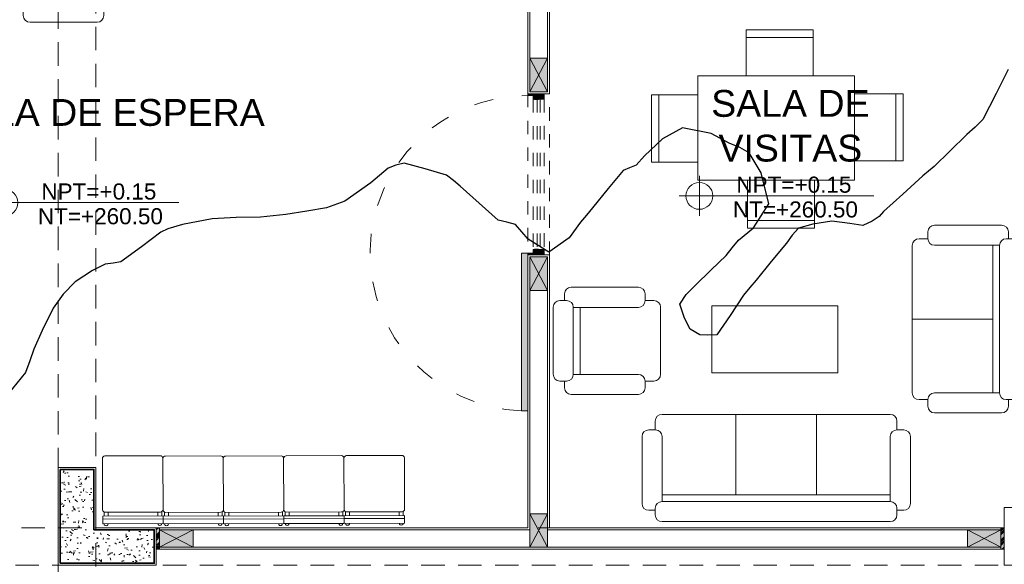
# Model space of a CAD drawing. Header units: millimetres. Extents: x -8931983 to 9630244, y 4 to 18563053.
# Tile 44 of 256: x 349114 to 349121, y 9281943 to 9281947. Entities that reach past the tile are written whole.
import ezdxf

# ---------------------------------------------------------------- set-up
doc = ezdxf.new("R2010")
doc.units = ezdxf.units.MM
for name, pattern in [('01 nivel$0$HIDDEN2', [0.1875, 0.125, -0.0625]), ('ACAD_ISO03W100', [30, 12, -18]), ('CONTINUA', [0]), ('DASHED2', [0.375, 0.25, -0.125]), ('HIDDEN', [9.524999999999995, 6.349999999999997, -3.174999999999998])]:
    doc.linetypes.add(name, pattern=pattern)
for name, color, linetype, lineweight in [('.', 7, 'Continuous', 0), ('0_PROYECCIONES 1', 1, 'DASHED2', 0), ('0_VANOS', 30, 'Continuous', 9), ('COLUMNAS', 3, 'Continuous', 35), ('COLUMNETAS TOP', 253, 'Continuous', 0), ('G-ANNO-DIMS', 7, 'Continuous', 5), ('JUNTAS DE DILATACIÓN', 160, 'CONTINUA', 9), ('LPUERTAS', 7, 'Continuous', 5), ('MURO', 133, 'Continuous', 15), ('Proyecciones 2', 251, 'HIDDEN', 5), ('PUERTAS-1.5', 1, 'Continuous', 9), ('TARRAJEO', 32, 'Continuous', 0), ('TEXTO AMBIENTES', 7, 'Continuous', 30), ('vereda', 254, 'Continuous', 5)]:
    doc.layers.add(name, color=color, linetype=linetype, lineweight=lineweight)
for name, color, linetype, lineweight, true_color in [('08.-ALE_MOBILIARIO Y EQUIPAMIENTO', 251, 'Continuous', 15, 0x545454), ('0_COLUMNA ACHURADO', 250, 'Continuous', 0, 0x363636), ('LMOBILIARIO', 252, 'Continuous', 5, 0x898989)]:
    doc.layers.add(name, color=color, linetype=linetype, lineweight=lineweight, true_color=true_color)
doc.layers.add('C-TOPO', color=7, linetype='Continuous')
doc.layers.add('NOI THAT', color=42, linetype='Continuous')
doc.styles.add('Arial_1', font='arial.ttf', dxfattribs={"height": 0.15})

# ---------------------------------------------------------------- blocks, each defined once
blk = doc.blocks.new('topooooo')
at = {"layer": 'C-TOPO', "color": 31, "linetype": 'Continuous', "lineweight": 25, "elevation": 1.617999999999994, "flags": 128}
blk.add_lwpolyline([(-115.9367947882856, -202.9052052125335), (-115.8902240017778, -203.1003882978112), (-115.8433266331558, -203.3140000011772), (-115.8518358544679, -203.3954732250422), (-115.8647875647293, -203.4772124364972), (-115.8832976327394, -203.6531251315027), (-115.9003404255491, -203.8140000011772), (-115.9101829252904, -203.8678825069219), (-115.9202651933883, -203.9217348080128), (-115.9498831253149, -204.1225303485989), (-115.9777228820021, -204.3140000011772), (-115.9777228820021, -204.364277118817), (-115.9972843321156, -204.4228792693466), (-116.0279999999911, -204.4928732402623), (-116.1135034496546, -204.542716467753), (-116.2276497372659, -204.6143502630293), (-116.3234802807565, -204.7228525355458), (-116.3853667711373, -204.8140000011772), (-116.3883471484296, -204.8844390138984), (-116.3849182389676, -204.9570817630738), (-116.3837712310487, -205.1352848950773), (-116.3826874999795, -205.3140000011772), (-116.3833812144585, -205.3864537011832), (-116.3831401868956, -205.4588598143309), (-116.3629221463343, -205.6403111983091), (-116.3491267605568, -205.8140000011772), (-116.3978828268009, -205.859664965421), (-116.4471082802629, -205.8948917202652), (-116.5279999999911, -205.9092024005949), (-116.6135260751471, -205.8728595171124), (-116.7068732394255, -205.8140000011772), (-116.7147768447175, -205.7287596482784), (-116.7068732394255, -205.6351267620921), (-116.6895635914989, -205.4691386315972), (-116.6728598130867, -205.3140000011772), (-116.672563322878, -205.2413730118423), (-116.6733125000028, -205.1686875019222), (-116.6465793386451, -205.0246999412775), (-116.6710817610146, -204.8140000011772), (-116.862647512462, -204.6722091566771), (-117.0279999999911, -204.6148771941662), (-117.1075388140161, -204.6287354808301), (-117.1878591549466, -204.6541408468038), (-117.3362876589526, -204.6840439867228), (-117.5279999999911, -204.787529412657), (-117.5914391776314, -204.9460142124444), (-117.6136873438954, -205.1286262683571), (-117.6188571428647, -205.2231428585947), (-117.6430950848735, -205.2685161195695), (-117.6662608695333, -205.3140000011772), (-117.6674753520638, -205.4902648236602), (-117.6662608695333, -205.6757391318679), (-117.6656914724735, -205.744903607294), (-117.6662608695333, -205.8140000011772), (-117.6570226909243, -205.9591212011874), (-117.7050186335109, -206.1369813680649), (-117.8872365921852, -206.1610011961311), (-118.0279999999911, -206.1369813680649), (-118.0883848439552, -206.1652852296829), (-118.1487627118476, -206.1932372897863), (-118.3381838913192, -206.1874427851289), (-118.5279999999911, -206.1781912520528), (-118.5941233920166, -206.1784245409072), (-118.6595270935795, -206.1824729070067), (-118.8124009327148, -206.245300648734), (-118.9600388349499, -206.3140000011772), (-118.9967142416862, -206.3640094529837), (-119.0279999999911, -206.4184776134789), (-119.0586471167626, -206.5848085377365), (-119.1181360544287, -206.8140000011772), (-119.1941063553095, -206.9383006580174), (-119.2900144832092, -207.0519855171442), (-119.3949116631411, -207.1714828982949), (-119.5279999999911, -207.305168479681), (-119.6659087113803, -207.4236846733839), (-119.7978217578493, -207.5441782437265), (-119.9391400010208, -207.718935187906), (-120.0051739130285, -207.8140000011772), (-120.0279999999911, -207.8665000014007), (-120.0692049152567, -208.0417346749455), (-120.1159174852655, -208.2260825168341), (-120.156102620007, -208.2701531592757), (-120.1970273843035, -208.3140000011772), (-120.2390768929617, -208.4093790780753), (-120.2851032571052, -208.5568967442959), (-120.2948515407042, -208.6849790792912), (-120.2851032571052, -208.8140000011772), (-120.2438878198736, -208.9938939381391), (-120.2010410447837, -209.1409589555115), (-120.1681257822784, -209.2272137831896), (-120.1394114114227, -209.3140000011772), (-120.1370770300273, -209.518354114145)], dxfattribs=at)
blk = doc.blocks.new('00_PTA_ 01')
at = {"layer": 'PUERTAS-1.5', "true_color": 0xffffff}
h = blk.add_hatch(color=7, dxfattribs=at)
h.dxf.hatch_style = 1
h.paths.add_polyline_path([(0, 0), (0.0349999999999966, 0), (0.0349999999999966, 0.0249999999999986), (0.009999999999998, 0.0250000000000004), (0.009999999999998, 0.0649999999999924), (0, 0.0649999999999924)])
h = blk.add_hatch(color=7, dxfattribs=at)
h.dxf.hatch_style = 1
h.paths.add_polyline_path([(1, 3.6e-15), (1, 0.0649999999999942), (0.9900000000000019, 0.0649999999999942), (0.9900000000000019, 0.0250000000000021), (0.9650000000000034, 0.0250000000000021), (0.9650000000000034, 3.6e-15)])
h = blk.add_hatch(color=7, dxfattribs=at)
h.dxf.hatch_style = 1
h.paths.add_polyline_path([(1.970000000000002, 0.1050000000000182), (0.9900000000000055, 0.1049999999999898), (0.9900000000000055, 0.0649999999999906), (1.970000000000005, 0.0650000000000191)])
at = {"layer": 'PUERTAS-1.5'}
for points in [[(0, 0), (0.0349999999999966, 0), (0.0349999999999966, 0.0249999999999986), (0.009999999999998, 0.0250000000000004), (0.009999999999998, 0.0649999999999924), (0, 0.0649999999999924)], [(1, 3.6e-15), (1, 0.0649999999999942), (0.9900000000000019, 0.0649999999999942), (0.9900000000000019, 0.0250000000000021), (0.9650000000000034, 0.0250000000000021), (0.9650000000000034, 3.6e-15)], [(1.970000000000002, 0.1050000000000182), (0.9900000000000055, 0.1049999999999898), (0.9900000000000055, 0.0649999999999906), (1.970000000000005, 0.0650000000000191)]]:
    blk.add_lwpolyline(points, close=True, dxfattribs=at)
at = {"layer": 'PUERTAS-1.5', "linetype": 'ACAD_ISO03W100', "ltscale": 0.01}
blk.add_arc((0.9904164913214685, 0.0645919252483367), 0.9804165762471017, 2.362126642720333, 179.9761520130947, dxfattribs=at)
at = {"layer": 'PUERTAS-1.5', "linetype": 'HIDDEN', "ltscale": 0.25}
blk.add_arc((0.9900000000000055, 0.0650000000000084), 0.9799999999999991, 359.9999999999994, 1.2213e-12, dxfattribs=at)
blk = doc.blocks.new('A$C38A4238C')
at = {"layer": '08.-ALE_MOBILIARIO Y EQUIPAMIENTO', "color": 252, "lineweight": 0, "true_color": 0x939598}
for p, q in [((0.0189667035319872, 0.4499996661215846), (0.4010313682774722, 0.4499996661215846)), ((-9.640953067e-07, 0.0189673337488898), (-9.640953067e-07, 0.4310319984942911)), ((0.4482752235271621, 0.4399996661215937), (0.4199990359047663, 0.4399996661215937)), ((0.4199990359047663, 0.4310319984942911), (0.4199990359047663, 0.0189673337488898)), ((0.4482752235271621, 0.4099996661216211), (0.4199990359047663, 0.4099996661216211)), ((0.4482752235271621, 0.0399996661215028), (0.4199990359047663, 0.0399996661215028)), ((0.4482752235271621, 0.00999966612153), (0.4199990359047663, 0.00999966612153)), ((0.4010313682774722, -3.33878404e-07), (0.0189667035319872, -3.33878404e-07))]:
    blk.add_line(p, q, dxfattribs=at)
for points in [[(0.5049990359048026, 0.4499996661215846), (0.5049990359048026, -3.33878404e-07), (0.4482752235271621, -3.33878404e-07)], [(0.4482752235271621, 0.4499996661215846), (0.5049990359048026, 0.4499996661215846)], [(0.4482752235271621, 0.4499996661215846), (0.4482752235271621, -3.33878404e-07)], [(0.469999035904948, 0.4499996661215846), (0.469999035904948, -3.33878404e-07)]]:
    blk.add_lwpolyline(points, dxfattribs=at)
for centre, radius, start, end in [((0.0189667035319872, 0.4310319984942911), 0.0189676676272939, 90, 180), ((0.4010313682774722, 0.4310319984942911), 0.0189676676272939, 0, 90), ((0.5049990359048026, 0.4249996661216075), 0.0149999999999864, 270, 90), ((0.0189667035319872, 0.0189673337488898), 0.0189676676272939, 180, 270), ((0.4010313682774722, 0.0189673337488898), 0.0189676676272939, 270, 0), ((0.5049990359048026, 0.0249996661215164), 0.0149999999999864, 270, 90)]:
    blk.add_arc(centre, radius, start, end, dxfattribs=at)
blk = doc.blocks.new('Cotas de elevación - M_Cota de elevación - Destino rellenado-517392-Nivel 1')
at = {"layer": 'G-ANNO-DIMS'}
for p, q in [((0, -0.0015), (0, 0.0015)), ((-0.0015, 0), (0.013, 0))]:
    blk.add_line(p, q, dxfattribs=at)
blk.add_circle((0, 0), 0.001, dxfattribs=at)
blk = doc.blocks.new('muebless admii')
at = {"layer": 'LMOBILIARIO', "linetype": 'ByBlock', "lineweight": 0}
for p, q in [((-0.7167919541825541, 1.710218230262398), (-0.7167919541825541, 1.660218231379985)), ((-0.1667919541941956, 1.760218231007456), (-0.6667919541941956, 1.760218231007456)), ((-0.1167919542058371, 1.660218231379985), (-0.1167919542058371, 1.710218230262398)), ((-0.8176134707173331, 1.62572400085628), (-0.8176134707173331, 1.12572400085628)), ((-0.7176134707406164, 1.675723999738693), (-0.7676134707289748, 1.675723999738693)), ((-0.0676134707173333, 1.675723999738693), (-0.1176134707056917, 1.675723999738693)), ((-0.0176134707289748, 1.12572400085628), (-0.0176134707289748, 1.62572400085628)), ((-0.6676134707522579, 1.12572400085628), (-0.6676134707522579, 1.610224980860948)), ((-0.6667919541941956, 1.610218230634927), (-0.1667919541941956, 1.610218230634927)), ((-0.6667919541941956, 1.560218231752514), (-0.1676134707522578, 1.560218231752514)), ((-0.1676134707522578, 1.610218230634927), (-0.1676134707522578, 1.12572400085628)), ((-0.7676134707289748, 1.075724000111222), (-0.7176134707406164, 1.075724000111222)), ((-0.7167919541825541, 1.075730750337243), (-0.7167919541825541, 1.010218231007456)), ((-0.1176134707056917, 1.075724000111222), (-0.0676134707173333, 1.075724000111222)), ((-0.1167919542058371, 1.010218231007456), (-0.1167919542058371, 1.075724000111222)), ((-0.9747838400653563, 0.9941836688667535), (-1.474783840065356, 0.9941836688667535)), ((-0.5033325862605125, 0.9602182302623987), (-0.6667919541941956, 0.9602182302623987)), ((-0.1667919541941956, 0.9602182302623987), (-0.5440074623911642, 0.9602182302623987)), ((-1.509278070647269, 0.8950051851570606), (-1.559278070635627, 0.8950051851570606)), ((-1.524783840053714, 0.9441836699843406), (-1.524783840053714, 0.8941836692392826)), ((-0.9247838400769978, 0.8941836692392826), (-0.9247838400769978, 0.9441836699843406)), ((-0.859278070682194, 0.8950051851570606), (-0.9247838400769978, 0.8950051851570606)), ((-1.609278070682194, 0.8450051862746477), (-1.609278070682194, -0.8549948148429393)), ((-1.459278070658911, -0.8549948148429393), (-1.459278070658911, 0.8450051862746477)), ((-1.459278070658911, 0.8441836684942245), (-0.9747838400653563, 0.8441836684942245)), ((-1.409278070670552, -0.8549948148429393), (-1.409278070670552, 0.8441836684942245)), ((-0.809278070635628, 0.8450051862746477), (-0.809278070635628, 0.4677896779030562)), ((-0.809278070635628, 0.5084645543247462), (-0.809278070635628, -0.1322103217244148)), ((0, 0.474999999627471), (-0.5, 0.474999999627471)), ((-0.5, 0.474999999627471), (-0.5, -0.4649999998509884)), ((0, -0.4649999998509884), (0, 0.474999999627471)), ((-0.809278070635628, 0.2950051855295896), (-1.409278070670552, 0.2950051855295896)), ((-0.809278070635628, -0.09153544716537), (-0.809278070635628, -0.732210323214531)), ((-0.809278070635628, -0.3049948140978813), (-1.409278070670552, -0.3049948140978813)), ((-0.5, -0.4649999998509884), (0, -0.4649999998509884)), ((-0.809278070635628, -0.691535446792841), (-0.809278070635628, -0.8549948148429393)), ((-0.9747838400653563, -0.8558163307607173), (-1.459284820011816, -0.8558163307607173)), ((-1.559278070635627, -0.9049948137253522), (-1.509278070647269, -0.9049948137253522)), ((-1.524783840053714, -0.9058163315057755), (-1.524783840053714, -0.9558163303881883)), ((-0.9247905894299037, -0.9049948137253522), (-0.859278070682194, -0.9049948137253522)), ((-0.9247838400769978, -0.9558163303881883), (-0.9247838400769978, -0.9058163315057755)), ((-1.474783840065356, -1.005816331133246), (-0.9747838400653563, -1.005816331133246)), ((-0.6498578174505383, -1.020218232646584), (0.4501421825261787, -1.020221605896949)), ((-0.0998578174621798, -1.020219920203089), (-0.0998578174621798, -1.620218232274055)), ((-0.6998578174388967, -1.070218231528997), (-0.6998578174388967, -1.135724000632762)), ((0.5001421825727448, -1.135734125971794), (0.5001421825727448, -1.070221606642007)), ((-0.6990363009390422, -1.135724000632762), (-0.7490363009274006, -1.135724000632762)), ((0.5509636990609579, -1.135727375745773), (0.5009636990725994, -1.135727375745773)), ((-0.7990363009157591, -1.18572400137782), (-0.7990363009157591, -1.68572400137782)), ((-0.649036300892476, -1.670218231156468), (-0.649036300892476, -1.18572400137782)), ((0.450963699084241, -1.185727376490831), (0.450963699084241, -1.670228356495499)), ((0.600963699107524, -1.685727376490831), (0.600963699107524, -1.185727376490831)), ((0.450963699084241, -1.670218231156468), (-0.6498578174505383, -1.670218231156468)), ((0.450963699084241, -1.620218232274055), (-0.649036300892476, -1.620218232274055)), ((-0.7490363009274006, -1.735724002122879), (-0.6990363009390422, -1.735724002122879)), ((-0.6998578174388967, -1.720218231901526), (-0.6998578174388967, -1.770218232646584)), ((0.5001421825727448, -1.770221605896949), (0.5001421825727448, -1.720221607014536)), ((0.5009636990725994, -1.735727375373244), (0.5509636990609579, -1.735727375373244)), ((-0.6498578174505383, -1.820218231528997), (0.450723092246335, -1.820218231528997))]:
    blk.add_line(p, q, dxfattribs=at)
for centre, start, end in [((-0.6667919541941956, 1.710218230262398), 90, 180), ((-0.6667919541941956, 1.710218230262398), 90, 180), ((-0.1667919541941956, 1.710218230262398), 0, 90), ((-0.7676134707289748, 1.62572400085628), 90, 180), ((-0.6667919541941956, 1.660218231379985), 180, 270), ((-0.1667919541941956, 1.660218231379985), 270, 0), ((-0.0676134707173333, 1.62572400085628), 0, 90), ((-0.7676134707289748, 1.12572400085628), 180, 270), ((-0.7176134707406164, 1.12572400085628), 270, 0), ((-0.1176134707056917, 1.12572400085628), 180, 270), ((-0.0676134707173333, 1.12572400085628), 270, 0), ((-1.474783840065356, 0.9441836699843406), 90, 180), ((-0.9747838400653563, 0.9441836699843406), 0, 90), ((-0.6667919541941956, 1.010218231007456), 180, 270), ((-0.1667919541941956, 1.010218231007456), 270, 0), ((-1.559278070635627, 0.8450051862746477), 90, 180), ((-1.509278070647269, 0.8450051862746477), 0, 90), ((-0.9747838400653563, 0.8941836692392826), 270, 0), ((-0.859278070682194, 0.8450051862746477), 0, 90), ((-1.559278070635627, -0.8549948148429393), 180, 270), ((-1.559278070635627, -0.8549948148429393), 180, 270), ((-1.509278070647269, -0.8549948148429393), 270, 0), ((-0.9747838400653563, -0.9058163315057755), 0, 90), ((-0.859278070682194, -0.8549948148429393), 270, 0), ((-1.474783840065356, -0.9558163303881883), 180, 270), ((-0.9747838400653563, -0.9558163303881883), 270, 0), ((-0.6498578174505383, -1.070218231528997), 90, 180), ((0.4501421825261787, -1.070221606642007), 0, 90), ((-0.7490363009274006, -1.18572400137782), 90, 180), ((-0.6990363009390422, -1.18572400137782), 0, 90), ((0.5009636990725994, -1.185727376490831), 90, 180), ((0.5509636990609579, -1.185727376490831), 0, 90), ((-0.7490363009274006, -1.68572400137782), 180, 270), ((-0.6498578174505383, -1.720218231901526), 90, 180), ((0.4501421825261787, -1.720221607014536), 0, 90), ((0.5509636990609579, -1.685727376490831), 270, 0), ((-0.6498578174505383, -1.770218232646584), 180, 270), ((0.4501421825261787, -1.770221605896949), 270, 0), ((0.4501421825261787, -1.770221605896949), 270, 0)]:
    blk.add_arc(centre, 0.05, start, end, dxfattribs=at)
blk = doc.blocks.new('A$C3DDA5EF1')
at = {"layer": 'LMOBILIARIO', "linetype": 'Continuous', "lineweight": 0}
for p, q in [((477.3023949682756, 1820.669089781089), (977.3023949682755, 1820.669089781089)), ((55.55580887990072, 705.3033445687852), (55.55580887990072, 1205.303344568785)), ((1422.230628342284, 1215.123500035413), (1422.230628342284, 715.1235000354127)), ((985.0022843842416, 55.55555621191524), (485.0022843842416, 55.55555621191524))]:
    blk.add_line(p, q, dxfattribs=at)
for points in [[(477.3023949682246, 1511.797986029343), (477.3023949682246, 1876.224645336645), (977.3023949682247, 1876.224645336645), (977.3023949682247, 1511.797986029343)], [(342.6393831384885, 705.3033445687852), (0.0002533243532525, 705.3033445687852), (0.0002533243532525, 1205.303344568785), (342.6393831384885, 1205.303344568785)], [(1120.417160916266, 1215.123500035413), (1477.78618389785, 1215.123500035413), (1477.78618389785, 715.1235000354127), (1120.417160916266, 715.1235000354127)], [(985.0022843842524, 345.1313193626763), (985.0022843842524, 6.563609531e-07), (485.0022843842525, 6.563609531e-07), (485.0022843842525, 345.1313193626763)]]:
    blk.add_lwpolyline(points, dxfattribs=at)
blk.add_lwpolyline([(342.6393831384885, 345.1313193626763), (342.6393831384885, 1511.797986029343), (1120.417160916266, 1511.797986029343), (1120.417160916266, 345.1313193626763)], close=True, dxfattribs=at)
blk = doc.blocks.new('mueblee salaaaa')
at = {"layer": 'LMOBILIARIO', "linetype": 'ByBlock', "lineweight": 0}
for p, q in [((1.525474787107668, 0.6009636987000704), (1.025474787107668, 0.6009636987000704)), ((0.9754747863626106, 0.5509636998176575), (0.9754747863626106, 0.5009636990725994)), ((1.575474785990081, 0.5009636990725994), (1.575474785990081, 0.5509636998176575)), ((0.859965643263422, -0.6498578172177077), (0.8599690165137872, 0.4501421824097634)), ((0.9754815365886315, 0.5001421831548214), (0.9099690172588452, 0.5001421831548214)), ((1.025474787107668, 0.4509636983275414), (1.509975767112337, 0.4509636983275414)), ((1.459965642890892, 0.4509636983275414), (1.459965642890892, -0.6490363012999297)), ((1.509965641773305, 0.4509636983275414), (1.509965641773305, -0.6498578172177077)), ((1.609969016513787, 0.5001421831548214), (1.559969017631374, 0.5001421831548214)), ((1.659965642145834, -0.6498578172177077), (1.659965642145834, 0.4507230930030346)), ((-1.731861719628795, 0.0884369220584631), (-1.731861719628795, 0.0384369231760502)), ((-1.181861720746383, 0.1384369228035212), (-1.681861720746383, 0.1384369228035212)), ((-1.131861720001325, 0.0384369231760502), (-1.131861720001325, 0.0884369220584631)), ((-1.716355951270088, 0.0392584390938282), (-1.766355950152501, 0.0392584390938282)), ((-1.066355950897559, 0.0392584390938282), (-1.131861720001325, 0.0392584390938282)), ((-0.6352525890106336, 0), (-0.6352525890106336, -0.5)), ((0.3047474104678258, 0), (-0.6352525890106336, 0)), ((0.3047474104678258, -0.5), (0.3047474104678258, 0)), ((-1.816355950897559, -0.0107415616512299), (-1.816355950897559, -0.5107415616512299)), ((-1.66635595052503, -0.5107415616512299), (-1.66635595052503, -0.0107415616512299)), ((-1.66635595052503, -0.0115630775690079), (-1.181861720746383, -0.0115630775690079)), ((-1.616355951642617, -0.5107415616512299), (-1.616355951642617, -0.0115630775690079)), ((-1.016355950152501, -0.0107415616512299), (-1.016355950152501, -0.3879570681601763)), ((0.859967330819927, -0.0998578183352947), (1.459965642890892, -0.0998578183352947)), ((-1.016355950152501, -0.3472821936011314), (-1.016355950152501, -0.5107415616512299)), ((-1.181861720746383, -0.5115630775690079), (-1.666362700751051, -0.5115630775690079)), ((-0.6352525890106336, -0.5), (0.3047474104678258, -0.5)), ((-1.766355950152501, -0.5607415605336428), (-1.716355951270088, -0.5607415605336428)), ((-1.731861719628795, -0.5615630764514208), (-1.731861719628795, -0.611563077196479)), ((-1.131868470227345, -0.5607415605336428), (-1.066355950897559, -0.5607415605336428)), ((-1.131861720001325, -0.611563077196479), (-1.131861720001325, -0.5615630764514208)), ((1.509965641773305, -0.6490363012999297), (1.025471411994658, -0.6490363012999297)), ((-1.681861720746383, -0.6615630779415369), (-1.181861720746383, -0.6615630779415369)), ((0.9099656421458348, -0.6998578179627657), (0.9754714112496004, -0.6998578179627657)), ((0.9754714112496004, -0.6990363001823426), (0.9754714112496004, -0.7490363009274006)), ((1.559965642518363, -0.6998578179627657), (1.609965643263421, -0.6998578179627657)), ((1.575471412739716, -0.7490363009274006), (1.575471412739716, -0.6990363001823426)), ((1.025471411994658, -0.7990363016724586), (1.525471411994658, -0.7990363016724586)), ((-1.055257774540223, -0.8592780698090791), (-1.055257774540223, -0.9247838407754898)), ((-1.00525777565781, -0.8092780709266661), (-0.6280422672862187, -0.8092780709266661)), ((-0.6687171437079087, -0.8092780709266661), (-0.0280422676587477, -0.8092780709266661)), ((-0.4552577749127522, -0.8092780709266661), (-0.4552577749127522, -1.409278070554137)), ((-0.0687171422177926, -0.8092780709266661), (0.5719577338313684, -0.8092780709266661)), ((0.1447422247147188, -0.8092780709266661), (0.1447422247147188, -1.409278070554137)), ((0.5312828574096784, -0.8092780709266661), (0.6947422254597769, -0.8092780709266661)), ((0.7447422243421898, -0.9247905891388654), (0.7447422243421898, -0.8592780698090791)), ((-1.054436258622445, -0.9247838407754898), (-1.104436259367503, -0.9247838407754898)), ((0.7955637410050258, -0.9247838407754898), (0.7455637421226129, -0.9247838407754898)), ((-1.154436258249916, -0.9747838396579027), (-1.154436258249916, -1.474783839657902)), ((-1.004436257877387, -1.459278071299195), (-1.004436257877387, -0.9747838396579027)), ((0.695563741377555, -0.9747838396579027), (0.695563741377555, -1.45928481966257)), ((0.8455637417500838, -1.474783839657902), (0.8455637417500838, -0.9747838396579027)), ((0.6947422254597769, -1.459278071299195), (-1.00525777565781, -1.459278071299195)), ((0.6947422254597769, -1.409278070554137), (-1.004436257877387, -1.409278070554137)), ((-1.104436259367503, -1.52478384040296), (-1.054436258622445, -1.52478384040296)), ((-1.055257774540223, -1.509278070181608), (-1.055257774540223, -1.559278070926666)), ((0.7447422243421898, -1.559278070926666), (0.7447422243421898, -1.509278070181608)), ((0.7455637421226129, -1.52478384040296), (0.7955637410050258, -1.52478384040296)), ((-1.00525777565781, -1.609278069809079), (0.6947422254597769, -1.609278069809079))]:
    blk.add_line(p, q, dxfattribs=at)
for centre, start, end in [((1.025474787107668, 0.5509636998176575), 90, 180), ((1.525474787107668, 0.5509636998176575), 0, 90), ((0.9099690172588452, 0.4501421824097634), 90, 180), ((1.025474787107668, 0.5009636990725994), 180, 270), ((1.559969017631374, 0.4501421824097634), 90, 180), ((1.609969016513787, 0.4501421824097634), 0, 90), ((1.609969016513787, 0.4501421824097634), 0, 90), ((-1.681861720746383, 0.0884369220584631), 90, 180), ((-1.181861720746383, 0.0884369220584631), 0, 90), ((-1.766355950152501, -0.0107415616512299), 90, 180), ((-1.716355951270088, -0.0107415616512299), 0, 90), ((-1.181861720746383, 0.0384369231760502), 270, 0), ((-1.066355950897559, -0.0107415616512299), 0, 90), ((-1.766355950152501, -0.5107415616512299), 180, 270), ((-1.766355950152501, -0.5107415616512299), 180, 270), ((-1.716355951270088, -0.5107415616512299), 270, 0), ((-1.181861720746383, -0.5615630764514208), 0, 90), ((-1.066355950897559, -0.5107415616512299), 270, 0), ((-1.681861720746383, -0.611563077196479), 180, 270), ((-1.181861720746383, -0.611563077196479), 270, 0), ((0.9099656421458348, -0.6498578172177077), 180, 270), ((1.025471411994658, -0.6990363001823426), 90, 180), ((1.559965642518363, -0.6498578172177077), 180, 270), ((1.609965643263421, -0.6498578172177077), 270, 0), ((1.025471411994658, -0.7490363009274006), 180, 270), ((1.525471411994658, -0.7490363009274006), 270, 0), ((-1.00525777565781, -0.8592780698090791), 90, 180), ((0.6947422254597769, -0.8592780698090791), 0, 90), ((-1.104436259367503, -0.9747838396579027), 90, 180), ((-1.054436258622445, -0.9747838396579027), 0, 90), ((0.7455637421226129, -0.9747838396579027), 90, 180), ((0.7955637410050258, -0.9747838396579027), 0, 90), ((-1.00525777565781, -1.509278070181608), 90, 180), ((0.6947422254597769, -1.509278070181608), 0, 90), ((-1.104436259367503, -1.474783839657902), 180, 270), ((0.7955637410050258, -1.474783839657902), 270, 0), ((-1.00525777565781, -1.559278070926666), 180, 270), ((0.6947422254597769, -1.559278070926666), 270, 0), ((0.6947422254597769, -1.559278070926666), 270, 0)]:
    blk.add_arc(centre, 0.05, start, end, dxfattribs=at)
blk = doc.blocks.new('*U1735')
at = {"linetype": 'Continuous', "true_color": 0xbebebe}
for points in [[(3032.131410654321, 1351.188780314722), (3032.131410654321, 1351.268780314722), (3032.171410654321, 1351.268780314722), (3032.171410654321, 1351.188780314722)], [(3033.291410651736, 1351.188780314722), (3033.291410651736, 1351.268780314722), (3033.331410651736, 1351.268780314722), (3033.331410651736, 1351.188780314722)]]:
    blk.add_hatch(color=9, dxfattribs=at).paths.add_polyline_path(points)
at = {"layer": '0_VANOS', "linetype": 'Continuous'}
for p, q in [((3032.131410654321, 1351.268780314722), (3032.171410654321, 1351.268780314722)), ((3032.131410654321, 1351.268780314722), (3032.131410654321, 1351.188780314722)), ((3032.171410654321, 1351.268780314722), (3032.171410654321, 1351.188780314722)), ((3033.291410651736, 1351.188780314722), (3033.291410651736, 1351.268780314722)), ((3033.291410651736, 1351.268780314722), (3033.331410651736, 1351.268780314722)), ((3033.331410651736, 1351.268780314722), (3033.331410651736, 1351.188780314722)), ((3032.171410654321, 1351.188780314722), (3032.131410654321, 1351.188780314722)), ((3033.331410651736, 1351.188780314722), (3033.291410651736, 1351.188780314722))]:
    blk.add_line(p, q, dxfattribs=at)
at = {"layer": '0_VANOS', "linetype": '01 nivel$0$HIDDEN2', "ltscale": 0.5}
for p, q in [((3032.170780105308, 1351.268780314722), (3033.290780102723, 1351.268780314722)), ((3032.171410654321, 1351.238780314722), (3033.291410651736, 1351.238780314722)), ((3032.171410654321, 1351.218780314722), (3033.291410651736, 1351.218780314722)), ((3032.171410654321, 1351.188780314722), (3033.291410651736, 1351.188780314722))]:
    blk.add_line(p, q, dxfattribs=at)
at = {"layer": '0_VANOS', "linetype": '01 nivel$0$HIDDEN2'}
blk.add_line((3033.291410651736, 1351.268780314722), (3033.331410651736, 1351.268780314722), dxfattribs=at)
blk = doc.blocks.new('ADMIII PLATA GG')
at = {"layer": '.', "true_color": 0xadddf7, "transparency": 33554572}
h = blk.add_hatch(color=141, dxfattribs=at)
h.dxf.hatch_style = 1
h.paths.add_polyline_path([(-6.559999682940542, -5.535000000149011), (-6.584999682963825, -5.535000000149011), (-6.584999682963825, -5.694999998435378), (-6.559999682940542, -5.694999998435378)])
h = blk.add_hatch(color=141, dxfattribs=at)
h.dxf.hatch_style = 1
h.paths.add_polyline_path([(-0.2650000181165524, -5.535000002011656), (-0.2900000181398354, -5.535000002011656), (-0.2900000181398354, -5.695000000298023), (-0.2650000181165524, -5.695000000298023)])
at = {"layer": '0_COLUMNA ACHURADO'}
h = blk.add_hatch(dxfattribs=at)
h.set_pattern_fill('AR-CONC', color=256, scale=0.00088, angle=90.00000000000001)
h.set_pattern_definition([(140, (0, 0), (0.0140263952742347, 0.1603225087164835), [0.016764, -0.184404]), (85.00000000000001, (0, 0), (-0.1681300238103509, -0.0310142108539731), [0.0134112, -0.1475237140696]), (190.4514447, (0.0011688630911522, 0.0133601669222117), (-0.1541036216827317, 0.1293082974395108), [0.014247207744, -0.156719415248]), (136.1842, (-0.0447039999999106, 0), (0.0369972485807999, 0.2385495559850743), [0.025146, -0.2766059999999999]), (186.63555761, (-0.0416209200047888, 0.0198791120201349), (-0.2177349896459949, 0.2089156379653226), [0.0213708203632, -0.2350793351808]), (81.18415117, (-0.0447039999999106, 0), (-0.2177349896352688, 0.2089156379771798), [0.0201167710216, -0.2212845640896]), (111, (-0.033527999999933, 0.0223520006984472), (0.0899933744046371, 0.1334206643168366), [0.016764, -0.184404]), (56.00000000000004, (-0.033527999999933, 0.0223520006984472), (-0.1620854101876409, 0.0543857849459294), [0.0134112, -0.1475232]), (161.451445, (-0.0260285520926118, 0.0334703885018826), (-0.0720920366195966, 0.1878064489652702), [0.014247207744, -0.1567191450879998]), (127.5, (0, 0), (-0.0744084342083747, 0.0027179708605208), [0, -0.14573504, 0, -0.1497584, 0, -0.148082]), (97.49999999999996, (0, 0), (-0.0881589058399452, 0.0588013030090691), [0, -0.08538464, 0, -0.14238224, 0, -0.0564388]), (57.50000000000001, (0, -0.0498449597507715), (0.0050412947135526, 0.1193197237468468), [0, -0.05588, 0, -0.1743456, 0, -0.2313432]), (47.5, (0, -0.0721969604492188), (-0.0223753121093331, 0.1303536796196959), [0, -0.072644, 0, -0.11578336, 0, -0.1642872])])
h.paths.add_polyline_path([(-6.599999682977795, -5.800000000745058), (-6.599999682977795, -5.550000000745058), (-7.049999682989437, -5.550000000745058), (-7.049999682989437, -5.09999999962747), (-7.299999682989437, -5.09999999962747), (-7.299999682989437, -5.800000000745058)])
at = {"layer": 'COLUMNETAS TOP', "true_color": 0xc0c0c0}
for points in [[(-3.800027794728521, -2.284999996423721), (-3.800027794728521, -2.034999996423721), (-3.670027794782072, -2.034999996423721), (-3.670027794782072, -2.284999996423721)], [(-3.800000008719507, -3.764999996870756), (-3.800000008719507, -3.514999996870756), (-3.670000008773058, -3.514999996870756), (-3.670000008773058, -3.764999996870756)], [(-3.800000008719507, -5.679999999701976), (-3.800000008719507, -5.429999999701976), (-3.670000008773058, -5.429999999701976), (-3.670000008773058, -5.679999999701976)], [(-6.559999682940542, -5.549999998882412), (-6.309999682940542, -5.549999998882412), (-6.309999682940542, -5.679999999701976), (-6.559999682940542, -5.679999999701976)], [(-0.2900000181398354, -5.550000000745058), (-0.5400000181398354, -5.550000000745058), (-0.5400000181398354, -5.680000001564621), (-0.2900000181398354, -5.680000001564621)]]:
    blk.add_hatch(color=9, dxfattribs=at).paths.add_polyline_path(points)
at = {"layer": 'JUNTAS DE DILATACIÓN'}
h = blk.add_hatch(dxfattribs=at)
h.set_pattern_fill('ANSI34', color=256, scale=0.0029, angle=0.0939636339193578)
h.set_pattern_definition([(45.09396363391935, (-5593.230869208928, -1538.676894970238), (-0.0391281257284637, 0.0389999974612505), []), (45.09396363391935, (-5593.217847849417, -1538.676873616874), (-0.0391281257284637, 0.0389999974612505), []), (45.09396363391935, (-5593.204826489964, -1538.676852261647), (-0.0391281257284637, 0.0389999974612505), []), (45.09396363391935, (-5593.191805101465, -1538.676830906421), (-0.0391281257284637, 0.0389999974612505), [])])
h.paths.add_polyline_path([(-6.584999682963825, -5.535000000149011), (-6.559999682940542, -5.535000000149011), (-6.559999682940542, -5.694999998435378), (-6.584999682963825, -5.694999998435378)])
h = blk.add_hatch(dxfattribs=at)
h.set_pattern_fill('ANSI34', color=256, scale=0.0029, angle=0.0939636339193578)
h.set_pattern_definition([(45.09396363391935, (-5587.210869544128, -1538.676894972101), (-0.0391281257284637, 0.0389999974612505), []), (45.09396363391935, (-5587.197848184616, -1538.676873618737), (-0.0391281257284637, 0.0389999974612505), []), (45.09396363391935, (-5587.184826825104, -1538.67685226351), (-0.0391281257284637, 0.0389999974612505), []), (45.09396363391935, (-5587.171805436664, -1538.676830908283), (-0.0391281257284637, 0.0389999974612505), [])])
h.paths.add_polyline_path([(-0.2650000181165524, -5.535000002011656), (-0.2900000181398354, -5.535000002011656), (-0.2900000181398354, -5.695000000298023), (-0.2650000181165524, -5.695000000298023)])
at = {"layer": '0_PROYECCIONES 1', "ltscale": 0.7}
for points, elevation in [([(-7.035000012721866, -0.2650011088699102), (-7.315000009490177, -0.2650011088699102), (-7.315000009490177, -22.05000110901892), (-7.035000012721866, -22.05000110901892)], -2.170282e-10), ([(-0.2650000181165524, -5.815000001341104), (-0.2650000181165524, -5.535000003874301), (-17.53499858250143, -5.535000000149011), (-17.53499858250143, -5.814999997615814)], -1.391527e-10)]:
    blk.add_lwpolyline(points, close=True, dxfattribs=dict(at, elevation=elevation))
at = {"layer": 'COLUMNAS', "color": 6, "elevation": -1.391527e-10}
blk.add_lwpolyline([(-7.299999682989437, -5.09999999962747), (-7.299999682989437, -5.800000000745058), (-6.599999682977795, -5.800000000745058), (-6.599999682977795, -5.550000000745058), (-7.049999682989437, -5.550000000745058), (-7.049999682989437, -5.09999999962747), (-7.299999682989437, -5.09999999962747)], dxfattribs=at)
at = {"layer": 'COLUMNETAS TOP'}
for p, q in [((-3.800027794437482, -2.284999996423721), (-3.670027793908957, -2.034999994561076)), ((-3.800027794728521, -2.034999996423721), (-3.670027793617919, -2.284999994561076)), ((-3.800000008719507, -3.514999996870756), (-3.670000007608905, -3.764999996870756)), ((-3.800000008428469, -3.764999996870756), (-3.670000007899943, -3.514999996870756)), ((-3.800000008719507, -5.429999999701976, 20.54863761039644), (-3.670000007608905, -5.679999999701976, 20.54863761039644)), ((-3.800000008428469, -5.679999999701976, 20.54863761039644), (-3.670000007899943, -5.429999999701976, 20.54863761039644)), ((-6.309999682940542, -5.549999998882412), (-6.559999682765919, -5.679999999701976)), ((-6.559999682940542, -5.549999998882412), (-6.309999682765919, -5.679999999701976)), ((-0.5400000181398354, -5.550000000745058), (-0.2900000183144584, -5.680000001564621)), ((-0.2900000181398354, -5.550000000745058), (-0.5400000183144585, -5.680000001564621))]:
    blk.add_line(p, q, dxfattribs=at)
for points in [[(-3.800027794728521, -2.284999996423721), (-3.800027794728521, -2.034999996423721), (-3.670027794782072, -2.034999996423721), (-3.670027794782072, -2.284999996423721)], [(-3.800000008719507, -3.764999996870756), (-3.800000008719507, -3.514999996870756), (-3.670000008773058, -3.514999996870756), (-3.670000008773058, -3.764999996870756)], [(-6.559999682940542, -5.549999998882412), (-6.309999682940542, -5.549999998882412), (-6.309999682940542, -5.679999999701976), (-6.559999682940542, -5.679999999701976)], [(-0.2900000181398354, -5.550000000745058), (-0.5400000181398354, -5.550000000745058), (-0.5400000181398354, -5.680000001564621), (-0.2900000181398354, -5.680000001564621)]]:
    blk.add_lwpolyline(points, close=True, dxfattribs=at)
at = {"layer": 'COLUMNETAS TOP', "elevation": 20.54863761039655}
blk.add_lwpolyline([(-3.800000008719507, -5.679999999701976), (-3.800000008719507, -5.429999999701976), (-3.670000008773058, -5.429999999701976), (-3.670000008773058, -5.679999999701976)], close=True, dxfattribs=at)
at = {"layer": 'JUNTAS DE DILATACIÓN'}
for points in [[(-6.584999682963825, -5.535000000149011), (-6.559999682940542, -5.535000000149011), (-6.559999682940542, -5.694999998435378), (-6.584999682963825, -5.694999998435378)], [(-0.2650000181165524, -5.535000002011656), (-0.2900000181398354, -5.535000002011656), (-0.2900000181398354, -5.695000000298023), (-0.2650000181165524, -5.695000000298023)]]:
    blk.add_lwpolyline(points, close=True, dxfattribs=at)
at = {"layer": 'MURO'}
for p, q in [((-3.800000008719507, -2.034999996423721), (-3.800000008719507, -0.2499999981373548)), ((-3.670027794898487, -2.034999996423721), (-3.670000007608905, -0.2499999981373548)), ((-3.800000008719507, -5.549999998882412), (-3.800000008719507, -3.764999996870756)), ((-3.670000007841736, -5.549999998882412), (-3.670000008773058, -3.764999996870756)), ((-6.309999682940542, -5.549999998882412), (-3.800000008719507, -5.549999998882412)), ((-3.670000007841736, -5.549999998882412), (-0.2900000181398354, -5.549999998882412)), ((-6.309999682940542, -5.679999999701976), (-0.2900000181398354, -5.679999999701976))]:
    blk.add_line(p, q, dxfattribs=at)
at = {"layer": 'Proyecciones 2', "linetype": 'DASHED2', "ltscale": 0.3}
blk.add_lwpolyline([(-3.655025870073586, -3.499999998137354), (-3.655000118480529, -2.299999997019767), (-3.815000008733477, -2.299999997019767), (-3.815025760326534, -3.499999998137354)], close=True, dxfattribs=at)
at = {"layer": 'TARRAJEO'}
for p, q in [((-3.815000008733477, -2.299999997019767), (-3.815000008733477, 0.0150000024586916)), ((-3.655000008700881, -2.299999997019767), (-3.655000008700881, 0.0150000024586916)), ((-3.815000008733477, -2.299999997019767), (-3.655000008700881, -2.299999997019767)), ((-3.815000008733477, -5.535000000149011), (-3.815000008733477, -3.499999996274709)), ((-3.815000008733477, -3.499999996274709), (-3.655000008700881, -3.499999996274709)), ((-3.655000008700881, -5.535000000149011), (-3.655000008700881, -3.499999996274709)), ((-6.584999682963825, -5.535000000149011), (-3.815000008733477, -5.535000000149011)), ((-3.655000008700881, -5.535000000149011), (-0.2900000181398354, -5.535000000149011)), ((-6.582281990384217, -5.695000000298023), (-0.2900000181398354, -5.695000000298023))]:
    blk.add_line(p, q, dxfattribs=at)
for points, elevation in [([(-7.314999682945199, -5.085000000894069), (-7.314999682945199, -5.814999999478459), (-6.584999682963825, -5.814999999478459), (-6.584999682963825, -5.535000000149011), (-7.034999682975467, -5.535000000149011), (-7.034999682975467, -5.085000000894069)], -1.391527e-10), ([(0.0149999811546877, -5.814999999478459), (0.0150000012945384, -5.384999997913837), (-0.2649999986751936, -5.384999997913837), (-0.265000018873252, -5.814999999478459)], -8.08086e-10)]:
    blk.add_lwpolyline(points, close=True, dxfattribs=dict(at, elevation=elevation))
at = {"lineweight": 5, "rotation": 270}
blk.add_blockref('muebless admii', (-8.65148063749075, -1.783463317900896), dxfattribs=at)
at = {"rotation": 270}
blk.add_blockref('*U1735', (-1354.963806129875, 3029.831410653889, -684.9177665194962), dxfattribs=at)
at = {"lineweight": 5}
blk.add_blockref('mueblee salaaaa', (-1.810449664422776, -3.880033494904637), dxfattribs=at)
at = {"layer": '08.-ALE_MOBILIARIO Y EQUIPAMIENTO', "extrusion": (1e-16, 0, -1), "rotation": 269.7638556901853}
for p in [(6.535942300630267, -4.99798728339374), (6.085936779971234, -4.998399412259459), (5.635931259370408, -4.998811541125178), (5.18593508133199, -4.996956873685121), (4.735938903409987, -4.995102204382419)]:
    blk.add_blockref('A$C38A4238C', p, dxfattribs=at)
at = {"layer": 'LPUERTAS', "xscale": -1.199999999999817, "yscale": 1.199999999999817, "zscale": 1.199999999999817, "rotation": 90}
blk.add_blockref('00_PTA_ 01', (-3.737000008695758, -2.299999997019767), dxfattribs=at)
at = {"layer": 'NOI THAT', "linetype": 'Continuous', "xscale": 0.001, "yscale": 0.001, "zscale": 0.001, "rotation": 270}
blk.add_blockref('A$C3DDA5EF1', (-2.89403515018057, -1.823060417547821), dxfattribs=at)
at = {"layer": 'TEXTO AMBIENTES', "xscale": 99.99999999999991, "yscale": 99.99999999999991, "zscale": 99.99999999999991}
for p in [(-2.537474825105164, -3.060465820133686, 263.459), (-7.716953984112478, -3.111101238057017, 263.459)]:
    blk.add_blockref('Cotas de elevación - M_Cota de elevación - Destino rellenado-517392-Nivel 1', p, dxfattribs=at)
at = {"layer": 'TEXTO AMBIENTES', "char_height": 0.2, "attachment_point": 1, "style": 'Arial_1'}
for s, insert, width in [('\\pxqc;SALA DE VISITAS', (-2.831954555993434, -2.271128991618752, 263.459), 1.945297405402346), ('\\pxqc;SALA DE ESPERA', (-8.146977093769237, -2.338442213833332, 263.459), 2.349898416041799)]:
    blk.add_mtext(s, dxfattribs=dict(at, insert=insert, width=width))
at = {"layer": 'TEXTO AMBIENTES', "char_height": 0.12, "width": 0.9021418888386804, "attachment_point": 1, "line_spacing_factor": 0.9417779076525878, "style": 'Arial_1'}
for s, insert in [('NPT=+0.15', (-2.261755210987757, -2.917069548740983, 263.459)), ('NPT=+0.15', (-7.441234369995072, -2.967704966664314, 263.459)), ('NT=+260.50', (-7.467056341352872, -3.152326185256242, 263.459)), ('NT=+260.50', (-2.287577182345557, -3.101690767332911, 263.459))]:
    blk.add_mtext(s, dxfattribs=dict(at, insert=insert))

msp = doc.modelspace()

# ---------------------------------------------------------------- block references
at = {"layer": 'vereda', "rotation": 320.4010421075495}
msp.add_blockref('topooooo', (349340.0046675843, 9282029.08654123, 261.841), dxfattribs=at)

# ---------------------------------------------------------------- next in the draw order: block references
at = {"lineweight": 5}
msp.add_blockref('ADMIII PLATA GG', (349121.5748144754, 9281948.759441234), dxfattribs=at)

doc.saveas('drawing.dxf')
